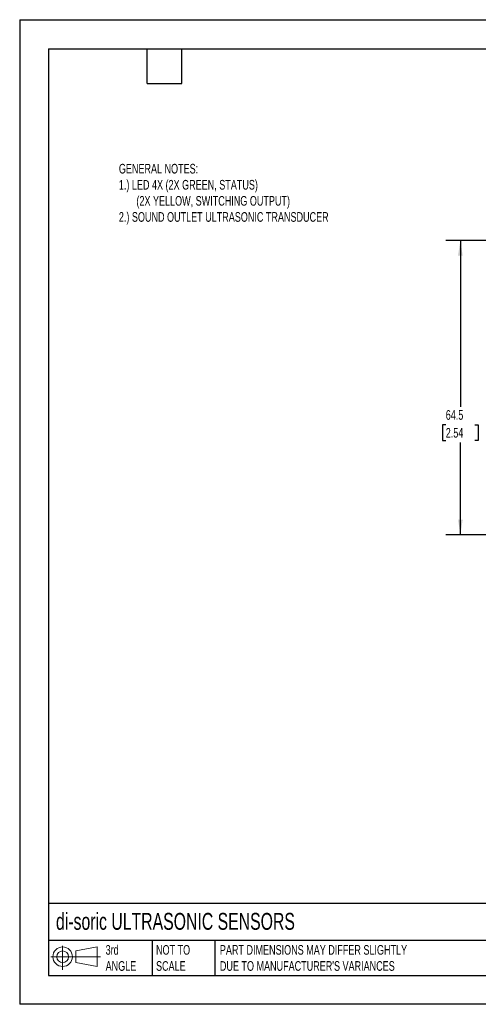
# Model space of a CAD drawing. Header units: millimetres. Extents: x 0 to 210, y 0 to 162.
# Tile 1 of 3: x 0 to 75, y 0 to 162. Entities that reach past the tile are written whole.
import ezdxf

# ---------------------------------------------------------------- set-up
doc = ezdxf.new("R2010")
doc.units = ezdxf.units.MM
doc.header["$LTSCALE"] = 0.75
doc.layers.add('DIMENSIONS', color=140, linetype='Continuous', lineweight=25)
doc.layers.add('TEXT', color=140, linetype='Continuous', lineweight=25)
doc.styles.add('SLDTEXTSTYLE0', font='TXT', dxfattribs={"width": 0.7})
doc.dimstyles.new('SLDDIMSTYLE3', dxfattribs={"dimtxt": 1.618506, "dimasz": 2.4765, "dimexe": 0, "dimexo": 0.0625, "dimgap": 0.404626, "dimtad": 0, "dimtih": 1, "dimtoh": 1, "dimdec": 1, "dimlfac": 1.333333, "dimrnd": 1e-09, "dimzin": 12, "dimdsep": 46, "dimtxsty": 'SLDTEXTSTYLE0', "dimsah": 1, "dimcen": 0.09, "dimadec": 0, "dimazin": 3, "dimtfac": 1, "dimtdec": 1, "dimtofl": 0, "dimtmove": 0, "dimatfit": 3, "dimfxl": 0, "dimfrac": 2, "dimtolj": 1, "dimtzin": 12, "dimarcsym": 0})

# ---------------------------------------------------------------- blocks, each defined once
blk = doc.blocks.new('Block11')
at = {"color": 7, "linetype": 'Continuous', "lineweight": 18}
for p, q in [((1.94, 3.98), (1.94, 0)), ((4.11, 3.13), (7.63, 3.77)), ((7.63, 3.77), (7.63, 0.55)), ((0, 2.16), (8.16, 2.16)), ((4.11, 1.2), (4.11, 3.13)), ((4.11, 1.2), (7.63, 0.55))]:
    blk.add_line(p, q, dxfattribs=at)
for radius in [1.61, 0.964]:
    blk.add_circle((1.94, 2.16), radius, dxfattribs=at)
blk = doc.blocks.new('Block12')
at = {"color": 7, "linetype": 'Continuous'}
blk.add_blockref('Block11', (0, 0), dxfattribs=at)
blk = doc.blocks.new('_D_3')
at = {"layer": 'DIMENSIONS'}
for p, q in [((101.13, 125.61), (70.11, 125.6)), ((72.49, 125.6), (72.5, 98.24)), ((70.09, 95.31), (69.55, 95.31)), ((69.55, 95.31), (69.55, 92.74)), ((74.9, 95.31), (75.44, 95.31)), ((75.44, 95.31), (75.44, 92.74)), ((69.55, 92.74), (70.09, 92.74)), ((72.5, 77.23), (72.5, 92.37)), ((75.44, 92.74), (74.9, 92.74)), ((99.45, 77.23), (70.12, 77.23))]:
    blk.add_line(p, q, dxfattribs=at)
for points in [[(72.49, 125.6), (72.11, 123.13), (72.87, 123.13)], [(72.5, 77.23), (72.88, 79.71), (72.12, 79.71)]]:
    blk.add_solid(points, dxfattribs=at)
at = {"layer": 'DIMENSIONS', "char_height": 1.587, "attachment_point": 1, "style": 'SLDTEXTSTYLE0'}
for s, insert in [('64.5', (70.09, 97.72)), ('2.54', (70.09, 94.78))]:
    blk.add_mtext(s, dxfattribs=dict(at, insert=insert))

msp = doc.modelspace()

# ---------------------------------------------------------------- linework, layer by layer
at = {"color": 7, "linetype": 'Continuous'}
for p, q in [((0.002, 161.927), (0.002, 0.002)), ((0.002, 161.927), (209.552, 161.927)), ((209.552, 0.002), (0.002, 0.002))]:
    msp.add_line(p, q, dxfattribs=at)
at = {"layer": 'TEXT'}
for p, q in [((4.762, 157.162), (204.787, 157.162)), ((4.762, 157.162), (4.762, 4.762)), ((20.955, 151.447), (20.955, 157.162)), ((26.67, 151.447), (26.67, 157.162)), ((20.955, 151.447), (26.67, 151.447)), ((204.787, 16.595), (4.762, 16.595)), ((204.787, 10.477), (4.762, 10.477)), ((21.784, 10.477), (21.784, 4.762)), ((32.128, 10.477), (32.128, 4.762)), ((4.762, 4.762), (204.787, 4.762))]:
    msp.add_line(p, q, dxfattribs=at)

# ---------------------------------------------------------------- block references
msp.add_blockref('Block12', (5.128, 5.665), dxfattribs=at)

# ---------------------------------------------------------------- texts
at = {"layer": 'TEXT', "attachment_point": 1, "style": 'SLDTEXTSTYLE0'}
for s, insert, char_height in [('GENERAL NOTES:^J1.) LED 4X (2X GREEN, STATUS)^J       (2X YELLOW, SWITCHING OUTPUT)^J2.) SOUND OUTLET ULTRASONIC TRANSDUCER', (16.315, 138.221), 1.5875), ('di-soric ULTRASONIC SENSORS', (5.974, 15.034), 2.77813), ('3rd^JANGLE', (14.138, 9.747), 1.5875), ('NOT TO^JSCALE', (22.43, 9.747), 1.5875), ("PART DIMENSIONS MAY DIFFER SLIGHTLY ^JDUE TO MANUFACTURER'S VARIANCES", (32.934, 9.747), 1.5875)]:
    msp.add_mtext(s, dxfattribs=dict(at, insert=insert, char_height=char_height))

# ---------------------------------------------------------------- dimensions: what is measured, and where the dimension line sits
at = {"layer": 'DIMENSIONS'}
dim = msp.add_linear_dim(base=(72.492, 125.604), p1=(100.405, 77.233), p2=(102.087, 125.608), angle=270.00741, dimstyle='SLDDIMSTYLE3', dxfattribs=at)
dim.commit()
dim.dimension.update_dxf_attribs({"geometry": '_D_3', "text_midpoint": (72.496, 95.309), "dimtype": 160})

doc.saveas('drawing.dxf')
